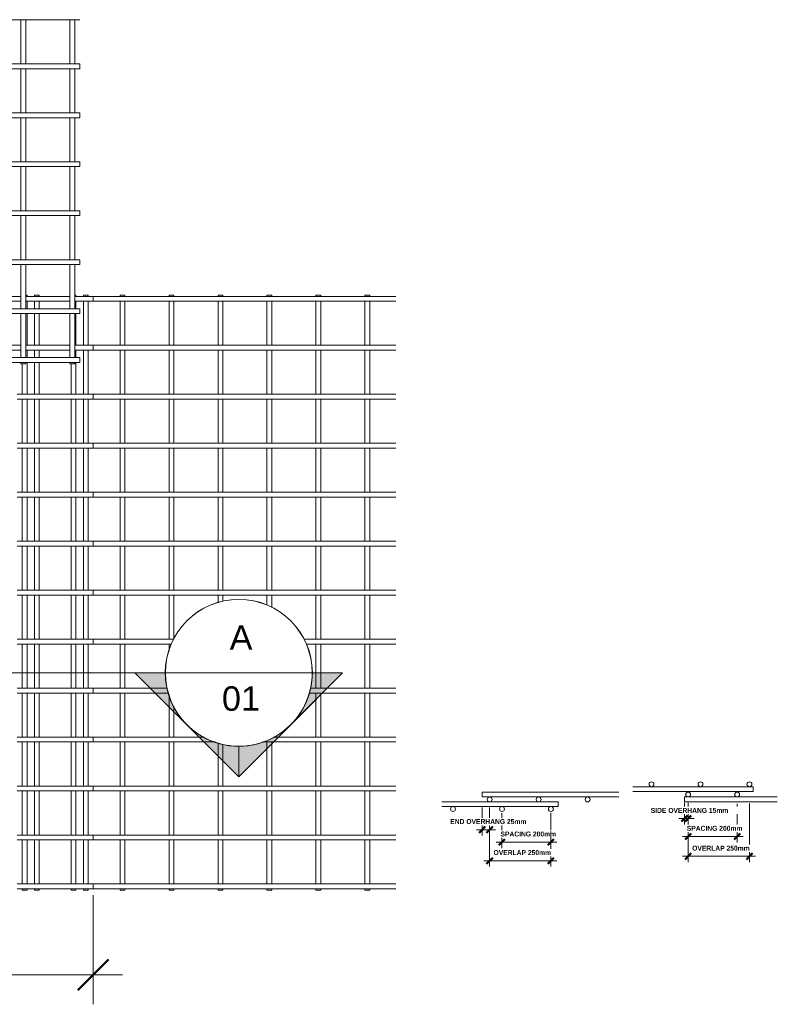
# Model space of a CAD drawing. Header units: millimetres. Extents: x -378 to 8335, y -754 to 3268.
# Tile 4 of 4: x 5241 to 8335, y -754 to 3268. Entities that reach past the tile are written whole.
import ezdxf

# ---------------------------------------------------------------- set-up
doc = ezdxf.new("R2010")
doc.units = ezdxf.units.MM
for name, color, linetype, lineweight in [('A-ANNO-DIMS', 211, 'Continuous', 9), ('A-ANNO-DIMS-10', 211, 'Continuous', 9), ('A-ANNO-DIMS-50', 211, 'Continuous', 9), ('A-DETL-THIN', 151, 'Continuous', 18), ('A-GENM', 13, 'Continuous', 18), ('G-ANNO-SYMB', 111, 'Continuous', 9)]:
    doc.layers.add(name, color=color, linetype=linetype, lineweight=lineweight)
doc.styles.add('Arial', font='arial.ttf', dxfattribs={"height": 100})
doc.styles.add('TechnicBold', font='techb___.ttf', dxfattribs={"height": 100})
doc.styles.add('TechnicBold_1', font='techb___.ttf', dxfattribs={"height": 20})
doc.dimstyles.new('Technic_-_DiagonalSlash', dxfattribs={"dimscale": 304.8, "dimtxt": 134.269535, "dimasz": 0.410105, "dimexe": 0.393701, "dimexo": 0.82021, "dimgap": 0.287073, "dimtad": 1, "dimdec": 0, "dimzin": 0, "dimdsep": 46, "dimtxsty": 'TechnicBold', "dimblk1": 'OBLIQUE', "dimblk2": 'OBLIQUE', "dimsah": 1, "dimcen": 0.09, "dimdle": 0.393701, "dimazin": 0, "dimtfac": 1, "dimtdec": 4, "dimtix": 1, "dimtmove": 0, "dimatfit": 3, "dimfxl": 1, "dimtvp": 1, "dimtfill": 1, "dimtolj": 1, "dimtzin": 0, "dimarcsym": 2})
doc.dimstyles.new('Technic_-_DiagonalSlash_1', dxfattribs={"dimscale": 304.8, "dimtxt": 26.853907, "dimasz": 0.082021, "dimexe": 0.07874, "dimexo": 0.164042, "dimgap": 0.057415, "dimtad": 1, "dimdec": 0, "dimzin": 0, "dimdsep": 46, "dimtxsty": 'TechnicBold_1', "dimblk1": 'OBLIQUE', "dimblk2": 'OBLIQUE', "dimsah": 1, "dimcen": 0.09, "dimdle": 0.07874, "dimazin": 0, "dimtfac": 1, "dimtdec": 4, "dimtix": 1, "dimtmove": 0, "dimatfit": 3, "dimfxl": 1, "dimtvp": 1, "dimtfill": 1, "dimtolj": 1, "dimtzin": 0, "dimarcsym": 2})

# ---------------------------------------------------------------- blocks, each defined once
blk = doc.blocks.new('United Steel Heavy mesh M102 - United Steel Heavy mesh M102-254830-Level 1')
at = {"layer": 'A-GENM'}
for p, q in [((-240.2, 0), (-240.2, -4.7)), ((-220.2, 0), (-240.2, 0)), ((-220.2, -4.7), (-220.2, 0)), ((-40.2, 0), (-40.2, -4.7)), ((-20.2, 0), (-40.2, 0)), ((-20.2, -4.7), (-20.2, 0)), ((-295.4, -4.7), (-475.4, -4.7)), ((-475.4, -24.7), (-295.4, -24.7)), ((-95.4, -4.7), (-275.4, -4.7)), ((-275.4, -24.7), (-95.4, -24.7)), ((-240.2, -24.7), (-240.2, -54.9)), ((-220.2, -54.9), (-220.2, -24.7)), ((0, -4.7), (-75.4, -4.7)), ((-75.4, -24.7), (0, -24.7)), ((-40.2, -24.7), (-40.2, -204.7)), ((-20.2, -204.7), (-20.2, -24.7)), ((0, -24.7), (0, -4.7)), ((-240.2, -74.9), (-240.2, -204.7)), ((-220.2, -204.7), (-220.2, -74.9)), ((-295.4, -204.7), (-475.4, -204.7)), ((-475.4, -224.7), (-295.4, -224.7)), ((-95.4, -204.7), (-275.4, -204.7)), ((-275.4, -224.7), (-95.4, -224.7)), ((-240.2, -224.7), (-240.2, -255)), ((-220.2, -255), (-220.2, -224.7)), ((0, -204.7), (-75.4, -204.7)), ((-75.4, -224.7), (0, -224.7)), ((-40.2, -224.7), (-40.2, -404.8)), ((-20.2, -404.8), (-20.2, -224.7)), ((0, -224.7), (0, -204.7)), ((-240.2, -275), (-240.2, -404.8)), ((-220.2, -404.8), (-220.2, -275)), ((0, -404.8), (-310.2, -404.8)), ((-310.2, -424.8), (0, -424.8)), ((-240.2, -424.8), (-240.2, -604.8)), ((-220.2, -604.8), (-220.2, -424.8)), ((-40.2, -424.8), (-40.2, -604.8)), ((-20.2, -604.8), (-20.2, -424.8)), ((0, -424.8), (0, -404.8)), ((0, -604.8), (-310.2, -604.8)), ((-310.2, -624.8), (0, -624.8)), ((-240.2, -624.8), (-240.2, -804.8)), ((-220.2, -804.8), (-220.2, -624.8)), ((-40.2, -624.8), (-40.2, -804.8)), ((-20.2, -804.8), (-20.2, -624.8)), ((0, -624.8), (0, -604.8)), ((0, -804.8), (-310.2, -804.8)), ((-310.2, -824.8), (0, -824.8)), ((-240.2, -824.8), (-240.2, -1004.8)), ((-220.2, -1004.8), (-220.2, -824.8)), ((-40.2, -824.8), (-40.2, -1004.8)), ((-20.2, -1004.8), (-20.2, -824.8)), ((0, -824.8), (0, -804.8)), ((0, -1004.8), (-310.2, -1004.8)), ((0, -1024.8), (0, -1004.8)), ((-310.2, -1024.8), (0, -1024.8)), ((-240.2, -1024.8), (-240.2, -1204.9)), ((-220.2, -1204.9), (-220.2, -1024.8)), ((-40.2, -1024.8), (-40.2, -1204.9)), ((-20.2, -1204.9), (-20.2, -1024.8)), ((0, -1204.9), (-310.2, -1204.9)), ((0, -1224.9), (0, -1204.9)), ((-310.2, -1224.9), (0, -1224.9)), ((-240.2, -1225.1), (-240.2, -1404.9)), ((-220.2, -1404.9), (-220.2, -1225.1)), ((-40.2, -1225.1), (-40.2, -1404.9)), ((-20.2, -1404.9), (-20.2, -1225.1)), ((0, -1404.9), (-310.2, -1404.9)), ((0, -1424.9), (0, -1404.9)), ((-310.2, -1424.9), (0, -1424.9)), ((-240.2, -1424.9), (-240.2, -1604.9)), ((-220.2, -1604.9), (-220.2, -1424.9)), ((-40.2, -1424.9), (-40.2, -1604.9)), ((-20.2, -1604.9), (-20.2, -1424.9)), ((0, -1604.9), (-310.2, -1604.9)), ((0, -1624.9), (0, -1604.9)), ((-310.2, -1624.9), (0, -1624.9)), ((-240.2, -1624.9), (-240.2, -1804.7)), ((-220.2, -1804.7), (-220.2, -1624.9)), ((-40.2, -1624.9), (-40.2, -1804.7)), ((-20.2, -1804.7), (-20.2, -1624.9)), ((0, -1804.9), (-310.2, -1804.9)), ((0, -1824.9), (0, -1804.9)), ((-310.2, -1824.9), (0, -1824.9)), ((-240.2, -1824.9), (-240.2, -2005)), ((-220.2, -2005), (-220.2, -1824.9)), ((-40.2, -1824.9), (-40.2, -2005)), ((-20.2, -2005), (-20.2, -1824.9)), ((0, -2005), (-310.2, -2005)), ((0, -2025), (0, -2005)), ((-310.2, -2025), (0, -2025)), ((-240.2, -2025), (-240.2, -2205)), ((-220.2, -2205), (-220.2, -2025)), ((-40.2, -2025), (-40.2, -2205)), ((-20.2, -2205), (-20.2, -2025)), ((0, -2205), (-310.2, -2205)), ((0, -2225), (0, -2205)), ((-310.2, -2225), (0, -2225)), ((-240.2, -2225), (-240.2, -2405)), ((-220.2, -2405), (-220.2, -2225)), ((-40.2, -2225), (-40.2, -2405)), ((-20.2, -2405), (-20.2, -2225)), ((0, -2405), (-310.2, -2405)), ((0, -2425), (0, -2405)), ((-310.2, -2425), (0, -2425)), ((-240.2, -2425), (-240.2, -2430)), ((-240.2, -2430), (-220.2, -2430)), ((-220.2, -2430), (-220.2, -2425)), ((-40.2, -2425), (-40.2, -2430)), ((-40.2, -2430), (-20.2, -2430)), ((-20.2, -2430), (-20.2, -2425))]:
    blk.add_line(p, q, dxfattribs=at)
blk = doc.blocks.new('United Steel Heavy mesh M102 - United Steel Heavy mesh M102-V1-Level 1')
at = {"layer": 'A-GENM'}
for p, q in [((-5260, -1024.8), (0, -1024.8)), ((-240.2, -1024.8), (-240.2, -1204.9)), ((-220.2, -1204.9), (-220.2, -1024.8)), ((-40.2, -1024.8), (-40.2, -1204.9)), ((-20.2, -1204.9), (-20.2, -1024.8)), ((0, -1024.8), (0, -1024.6)), ((0, -1204.9), (-1763.3, -1204.9)), ((0, -1224.9), (0, -1204.9)), ((-1711.4, -1224.9), (0, -1224.9)), ((-240.2, -1224.9), (-240.2, -1404.9)), ((-220.2, -1404.9), (-220.2, -1224.9)), ((-40.2, -1224.9), (-40.2, -1404.9)), ((-20.2, -1404.9), (-20.2, -1224.9)), ((0, -1404.9), (-1559.1, -1404.9)), ((0, -1424.9), (0, -1404.9)), ((-1553, -1424.9), (0, -1424.9)), ((-240.2, -1424.9), (-240.2, -1604.9)), ((-220.2, -1604.9), (-220.2, -1424.9)), ((-40.2, -1424.9), (-40.2, -1604.9)), ((-20.2, -1604.9), (-20.2, -1424.9)), ((0, -1604.9), (-1566.8, -1604.9)), ((0, -1624.9), (0, -1604.9)), ((-1577, -1624.9), (0, -1624.9)), ((-240.2, -1624.9), (-240.2, -1804.9)), ((-220.2, -1804.9), (-220.2, -1624.9)), ((-40.2, -1624.9), (-40.2, -1804.9)), ((-20.2, -1804.9), (-20.2, -1624.9)), ((0, -1804.9), (-5260, -1804.9)), ((0, -1824.9), (0, -1804.9)), ((-5260, -1824.9), (0, -1824.9)), ((-240.2, -1824.9), (-240.2, -2005)), ((-220.2, -2005), (-220.2, -1824.9)), ((-40.2, -1824.9), (-40.2, -2005)), ((-20.2, -2005), (-20.2, -1824.9)), ((0, -2005), (-5260, -2005)), ((0, -2025), (0, -2005)), ((-5260, -2025), (0, -2025)), ((-240.2, -2025), (-240.2, -2205)), ((-220.2, -2205), (-220.2, -2025)), ((-40.2, -2025), (-40.2, -2205)), ((-20.2, -2205), (-20.2, -2025)), ((0, -2205), (-5260, -2205)), ((0, -2225), (0, -2205)), ((-5260, -2225), (0, -2225)), ((-240.2, -2225), (-240.2, -2405)), ((-220.2, -2405), (-220.2, -2225)), ((-40.2, -2225), (-40.2, -2405)), ((-20.2, -2405), (-20.2, -2225)), ((0, -2405), (-5260, -2405)), ((0, -2425), (0, -2405)), ((-5260, -2425), (0, -2425)), ((-240.2, -2425), (-240.2, -2430)), ((-240.2, -2430), (-220.2, -2430)), ((-220.2, -2430), (-220.2, -2425.3)), ((-40.2, -2425.3), (-40.2, -2430)), ((-40.2, -2430), (-20.2, -2430)), ((-20.2, -2430), (-20.2, -2425.3))]:
    blk.add_line(p, q, dxfattribs=at)
blk = doc.blocks.new('United Steel Heavy mesh M102 - United Steel Heavy mesh M102-V2-Level 1')
at = {"layer": 'A-GENM'}
for p, q in [((-5220.2, 0), (-5225.1, 0)), ((-5220.2, -4.7), (-5220.2, 0)), ((-5020.2, 0), (-5025.1, 0)), ((-5020.2, -4.7), (-5020.2, 0)), ((-4840.2, 0), (-4840.2, -4.7)), ((-4820.2, 0), (-4840.2, 0)), ((-4820.2, -4.7), (-4820.2, 0)), ((-4640.2, 0), (-4640.2, -4.7)), ((-4620.2, 0), (-4640.2, 0)), ((-4620.2, -4.7), (-4620.2, 0)), ((-4440.2, 0), (-4440.2, -4.7)), ((-4420.2, 0), (-4440.2, 0)), ((-4420.2, -4.7), (-4420.2, 0)), ((-4240.2, 0), (-4240.2, -4.8)), ((-4220.2, 0), (-4240.2, 0)), ((-4220.2, -4.8), (-4220.2, 0)), ((-4040.2, 0), (-4040.2, -4.8)), ((-4020.2, 0), (-4040.2, 0)), ((-4020.2, -4.8), (-4020.2, 0)), ((-3840.2, 0), (-3840.2, -4.8)), ((-3820.2, 0), (-3840.2, 0)), ((-3820.2, -4.8), (-3820.2, 0)), ((-5220.2, -54.9), (-5220.2, -24.7)), ((-5020.2, -54.9), (-5020.2, -24.7)), ((-3714.2, -4.7), (-4949.8, -4.7)), ((-4949.8, -24.7), (-3714.2, -24.7)), ((-4840.2, -24.7), (-4840.2, -204.8)), ((-4820.2, -204.8), (-4820.2, -24.7)), ((-4640.2, -24.7), (-4640.2, -204.8)), ((-4620.2, -204.8), (-4620.2, -24.7)), ((-4440.2, -24.6), (-4440.2, -204.8)), ((-4420.2, -204.8), (-4420.2, -24.6)), ((-4240.2, -24.6), (-4240.2, -204.8)), ((-4220.2, -204.8), (-4220.2, -24.6)), ((-4040.2, -24.6), (-4040.2, -204.8)), ((-4020.2, -204.8), (-4020.2, -24.6)), ((-3840.2, -24.6), (-3840.2, -204.8)), ((-3820.2, -204.8), (-3820.2, -24.6)), ((-5220.2, -204.7), (-5220.2, -74.9)), ((-5020.2, -204.7), (-5020.2, -74.9)), ((-5220.2, -255), (-5220.2, -224.7)), ((-5020.2, -255), (-5020.2, -224.7)), ((-3714.2, -204.7), (-4949.8, -204.7)), ((-4949.8, -224.7), (-3714.2, -224.7)), ((-4840.2, -224.7), (-4840.2, -404.8)), ((-4820.2, -404.8), (-4820.2, -224.7)), ((-4640.2, -224.7), (-4640.2, -404.8)), ((-4620.2, -404.8), (-4620.2, -224.7)), ((-4440.2, -224.7), (-4440.2, -404.8)), ((-4420.2, -404.8), (-4420.2, -224.7)), ((-4240.2, -224.7), (-4240.2, -404.8)), ((-4220.2, -404.8), (-4220.2, -224.7)), ((-4040.2, -224.6), (-4040.2, -404.8)), ((-4020.2, -404.8), (-4020.2, -224.6)), ((-3840.2, -224.6), (-3840.2, -404.8)), ((-3820.2, -404.8), (-3820.2, -224.6)), ((-5240.2, -279.9), (-5240.2, -404.8)), ((-5220.2, -404.8), (-5220.2, -275.2)), ((-5040.2, -279.9), (-5040.2, -404.8)), ((-5020.2, -404.8), (-5020.2, -275.2)), ((-5240.2, -424.8), (-5240.2, -604.8)), ((-5220.2, -604.8), (-5220.2, -424.8)), ((-5040.2, -424.8), (-5040.2, -604.8)), ((-5020.2, -604.8), (-5020.2, -424.8)), ((-3714.2, -404.8), (-4949.8, -404.8)), ((-4949.8, -424.8), (-3714.2, -424.8)), ((-4840.2, -424.7), (-4840.2, -604.8)), ((-4820.2, -604.8), (-4820.2, -424.7)), ((-4640.2, -424.7), (-4640.2, -604.8)), ((-4620.2, -604.8), (-4620.2, -424.7)), ((-4440.2, -424.7), (-4440.2, -604.8)), ((-4420.2, -604.8), (-4420.2, -424.7)), ((-4240.2, -424.7), (-4240.2, -604.8)), ((-4220.2, -604.8), (-4220.2, -424.7)), ((-4040.2, -424.7), (-4040.2, -604.9)), ((-4020.2, -604.9), (-4020.2, -424.7)), ((-3840.2, -424.7), (-3840.2, -604.9)), ((-3820.2, -604.9), (-3820.2, -424.7)), ((-5240.2, -624.8), (-5240.2, -804.8)), ((-5220.2, -804.8), (-5220.2, -624.8)), ((-5040.2, -624.8), (-5040.2, -804.8)), ((-5020.2, -804.8), (-5020.2, -624.8)), ((-3714.2, -604.8), (-4949.8, -604.8)), ((-4949.8, -624.8), (-3714.2, -624.8)), ((-4840.2, -624.8), (-4840.2, -804.8)), ((-4820.2, -804.8), (-4820.2, -624.7)), ((-4640.2, -624.7), (-4640.2, -804.8)), ((-4620.2, -804.8), (-4620.2, -624.7)), ((-4440.2, -624.7), (-4440.2, -804.9)), ((-4420.2, -804.9), (-4420.2, -624.7)), ((-4240.2, -624.7), (-4240.2, -804.9)), ((-4220.2, -804.9), (-4220.2, -624.7)), ((-4040.2, -624.7), (-4040.2, -804.9)), ((-4020.2, -804.9), (-4020.2, -624.7)), ((-3840.2, -624.7), (-3840.2, -804.9)), ((-3820.2, -804.9), (-3820.2, -624.7)), ((-5240.2, -824.8), (-5240.2, -1004.8)), ((-5220.2, -1004.8), (-5220.2, -824.8)), ((-5040.2, -824.8), (-5040.2, -1004.8)), ((-5020.2, -1004.8), (-5020.2, -824.8)), ((-3714.2, -804.8), (-4949.8, -804.8)), ((-4949.8, -824.8), (-3714.2, -824.8)), ((-4840.2, -824.8), (-4840.2, -1004.9)), ((-4820.2, -1004.9), (-4820.2, -824.8)), ((-4640.2, -824.8), (-4640.2, -1004.9)), ((-4620.2, -1004.9), (-4620.2, -824.8)), ((-4440.2, -824.8), (-4440.2, -1004.9)), ((-4420.2, -1004.9), (-4420.2, -824.8)), ((-4240.2, -824.7), (-4240.2, -1004.9)), ((-4220.2, -1004.9), (-4220.2, -824.7)), ((-4040.2, -824.7), (-4040.2, -1004.9)), ((-4020.2, -1004.9), (-4020.2, -824.7)), ((-3840.2, -824.7), (-3840.2, -1004.9)), ((-3820.2, -1004.9), (-3820.2, -824.7)), ((-3714.2, -1004.8), (-4949.8, -1004.8)), ((-5240.2, -1024.8), (-5240.2, -1204.9)), ((-5220.2, -1204.9), (-5220.2, -1024.8)), ((-5040.2, -1024.8), (-5040.2, -1204.9)), ((-5020.2, -1204.9), (-5020.2, -1024.8)), ((-4949.8, -1024.8), (-3714.2, -1024.8)), ((-4840.2, -1024.8), (-4840.2, -1204.9)), ((-4820.2, -1204.9), (-4820.2, -1024.8)), ((-4640.2, -1024.8), (-4640.2, -1204.9)), ((-4620.2, -1204.9), (-4620.2, -1024.8)), ((-4440.2, -1024.8), (-4440.2, -1204.9)), ((-4420.2, -1204.9), (-4420.2, -1024.8)), ((-4240.2, -1024.8), (-4240.2, -1204.9)), ((-4220.2, -1204.9), (-4220.2, -1024.8)), ((-4040.2, -1024.8), (-4040.2, -1204.9)), ((-4020.2, -1204.9), (-4020.2, -1024.8)), ((-3840.2, -1024.7), (-3840.2, -1205)), ((-3820.2, -1205), (-3820.2, -1024.7)), ((-3714.2, -1204.9), (-4949.8, -1204.9)), ((-5240.2, -1225.1), (-5240.2, -1404.9)), ((-5220.2, -1404.9), (-5220.2, -1225.1)), ((-5040.2, -1225.1), (-5040.2, -1404.9)), ((-5020.2, -1404.9), (-5020.2, -1225.1)), ((-4949.8, -1224.9), (-3714.2, -1224.9)), ((-4840.2, -1224.8), (-4840.2, -1404.9)), ((-4820.2, -1404.9), (-4820.2, -1224.8)), ((-4640.2, -1224.8), (-4640.2, -1404.9)), ((-4620.2, -1404.9), (-4620.2, -1224.8)), ((-4440.2, -1225.1), (-4440.2, -1256.2)), ((-4420.2, -1250.1), (-4420.2, -1225.1)), ((-4240.2, -1224.8), (-4240.2, -1265.2)), ((-4220.2, -1275.8), (-4220.2, -1224.8)), ((-4040.2, -1224.8), (-4040.2, -1405)), ((-4020.2, -1405), (-4020.2, -1224.8)), ((-3840.2, -1224.8), (-3840.2, -1405)), ((-3820.2, -1405), (-3820.2, -1224.8)), ((-4620, -1404.9), (-4949.8, -1404.9)), ((-3714.2, -1404.9), (-4089.8, -1404.9)), ((-5240.2, -1424.9), (-5240.2, -1604.9)), ((-5220.2, -1604.9), (-5220.2, -1424.9)), ((-5040.2, -1424.9), (-5040.2, -1604.9)), ((-5020.2, -1604.9), (-5020.2, -1424.9)), ((-4949.8, -1424.9), (-4630.7, -1424.9)), ((-4840.2, -1424.9), (-4840.2, -1604.9)), ((-4820.2, -1604.9), (-4820.2, -1424.9)), ((-4640.2, -1424.8), (-4640.2, -1454.2)), ((-4079.2, -1424.9), (-3714.2, -1424.9)), ((-4040.2, -1424.8), (-4040.2, -1605)), ((-4020.2, -1605), (-4020.2, -1424.8)), ((-3840.2, -1424.8), (-3840.2, -1605)), ((-3820.2, -1605), (-3820.2, -1424.8)), ((-4647.9, -1604.9), (-4949.8, -1604.9)), ((-3714.2, -1604.9), (-4061.9, -1604.9)), ((-5240.2, -1624.9), (-5240.2, -1804.7)), ((-5220.2, -1804.7), (-5220.2, -1624.9)), ((-5040.2, -1624.9), (-5040.2, -1804.7)), ((-5020.2, -1804.7), (-5020.2, -1624.9)), ((-4949.8, -1624.9), (-4641.9, -1624.9)), ((-4840.2, -1624.9), (-4840.2, -1805)), ((-4820.2, -1805), (-4820.2, -1624.9)), ((-4640.2, -1630.4), (-4640.2, -1805)), ((-4068, -1624.9), (-3714.2, -1624.9)), ((-4040.2, -1624.8), (-4040.2, -1805)), ((-4020.2, -1805), (-4020.2, -1624.8)), ((-3840.2, -1624.8), (-3840.2, -1805)), ((-3820.2, -1805), (-3820.2, -1624.8)), ((-4620.2, -1805), (-4620.2, -1679.4)), ((-4496.9, -1804.9), (-4949.8, -1804.9)), ((-3714.2, -1804.9), (-4213, -1804.9)), ((-5240.2, -1825), (-5240.2, -2005)), ((-5220.2, -2005), (-5220.2, -1825)), ((-5040.2, -1825), (-5040.2, -2005)), ((-5020.2, -2005), (-5020.2, -1825)), ((-4949.8, -1824.9), (-4451.6, -1824.9)), ((-4840.2, -1824.9), (-4840.2, -2005)), ((-4820.2, -2005), (-4820.2, -1824.9)), ((-4640.2, -1824.9), (-4640.2, -2005)), ((-4620.2, -2005), (-4620.2, -1824.9)), ((-4440.2, -1828.4), (-4440.2, -2005)), ((-4420.2, -2005), (-4420.2, -1834.5)), ((-4258.2, -1824.9), (-3714.2, -1824.9)), ((-4240.2, -1824.9), (-4240.2, -2005)), ((-4220.2, -2005), (-4220.2, -1824.9)), ((-4040.2, -1824.9), (-4040.2, -2005.1)), ((-4020.2, -2005.1), (-4020.2, -1824.9)), ((-3840.2, -1824.9), (-3840.2, -2005.1)), ((-3820.2, -2005.1), (-3820.2, -1824.9)), ((-3714.2, -2005), (-4949.8, -2005)), ((-5240.2, -2025), (-5240.2, -2205)), ((-5220.2, -2205), (-5220.2, -2025)), ((-5040.2, -2025), (-5040.2, -2205)), ((-5020.2, -2205), (-5020.2, -2025)), ((-4949.8, -2025), (-3714.2, -2025)), ((-4840.2, -2024.9), (-4840.2, -2205)), ((-4820.2, -2205), (-4820.2, -2024.9)), ((-4640.2, -2024.9), (-4640.2, -2205)), ((-4620.2, -2205), (-4620.2, -2024.9)), ((-4440.2, -2024.9), (-4440.2, -2205.1)), ((-4420.2, -2205.1), (-4420.2, -2024.9)), ((-4240.2, -2024.9), (-4240.2, -2205.1)), ((-4220.2, -2205.1), (-4220.2, -2024.9)), ((-4040.2, -2024.9), (-4040.2, -2205.1)), ((-4020.2, -2205.1), (-4020.2, -2024.9)), ((-3840.2, -2024.9), (-3840.2, -2205.1)), ((-3820.2, -2205.1), (-3820.2, -2024.9)), ((-3714.2, -2205), (-4949.8, -2205)), ((-5240.2, -2225), (-5240.2, -2405)), ((-5220.2, -2405), (-5220.2, -2225)), ((-5040.2, -2225), (-5040.2, -2405)), ((-5020.2, -2405), (-5020.2, -2225)), ((-4949.8, -2225), (-3714.2, -2225)), ((-4840.2, -2225), (-4840.2, -2405.1)), ((-4820.2, -2405.1), (-4820.2, -2225)), ((-4640.2, -2225), (-4640.2, -2405.1)), ((-4620.2, -2405.1), (-4620.2, -2225)), ((-4440.2, -2224.9), (-4440.2, -2405.1)), ((-4420.2, -2405.1), (-4420.2, -2224.9)), ((-4240.2, -2224.9), (-4240.2, -2405.1)), ((-4220.2, -2405.1), (-4220.2, -2224.9)), ((-4040.2, -2224.9), (-4040.2, -2405.1)), ((-4020.2, -2405.1), (-4020.2, -2224.9)), ((-3840.2, -2224.9), (-3840.2, -2405.1)), ((-3820.2, -2405.1), (-3820.2, -2224.9)), ((-3714.2, -2405), (-4949.8, -2405)), ((-5240.2, -2425), (-5240.2, -2430)), ((-5240.2, -2430), (-5220.2, -2430)), ((-5220.2, -2430), (-5220.2, -2425)), ((-5040.2, -2425), (-5040.2, -2430)), ((-5040.2, -2430), (-5020.2, -2430)), ((-5020.2, -2430), (-5020.2, -2425)), ((-4949.8, -2425), (-3714.2, -2425)), ((-4840.2, -2425), (-4840.2, -2430)), ((-4840.2, -2430), (-4820.2, -2430)), ((-4820.2, -2430), (-4820.2, -2425)), ((-4640.2, -2425), (-4640.2, -2430)), ((-4640.2, -2430), (-4620.2, -2430)), ((-4620.2, -2430), (-4620.2, -2425)), ((-4440.2, -2425), (-4440.2, -2430)), ((-4440.2, -2430), (-4420.2, -2430)), ((-4420.2, -2430), (-4420.2, -2425)), ((-4240.2, -2425), (-4240.2, -2430)), ((-4240.2, -2430), (-4220.2, -2430)), ((-4220.2, -2430), (-4220.2, -2425)), ((-4040.2, -2424.9), (-4040.2, -2430)), ((-4040.2, -2430), (-4020.2, -2430)), ((-4020.2, -2430), (-4020.2, -2424.9)), ((-3840.2, -2424.9), (-3840.2, -2430)), ((-3840.2, -2430), (-3820.2, -2430)), ((-3820.2, -2430), (-3820.2, -2424.9))]:
    blk.add_line(p, q, dxfattribs=at)
blk = doc.blocks.new('United Steel Heavy mesh M102 - United Steel Heavy mesh M102-254830-Section A')
at = {"layer": 'A-GENM'}
for p, q in [((-4984.2, 113.1), (-5541.4, 113.1)), ((-5541.4, 113.1), (-5541.4, 103.1)), ((-5541.4, 103.1), (-5541.4, 93.1)), ((-5541.4, 93.1), (-4984.2, 93.1))]:
    blk.add_line(p, q, dxfattribs=at)
for centre, start, end in [((-5511.2, 83.1), 360, 180), ((-5511.2, 83.1), 180, 360), ((-5311.2, 83.1), 360, 180), ((-5311.2, 83.1), 180, 360), ((-5111.2, 83.1), 360, 180), ((-5111.2, 83.1), 180, 360)]:
    blk.add_arc(centre, 10, start, end, dxfattribs=at)
blk = doc.blocks.new('United Steel Heavy mesh M102 - United Steel Heavy mesh M102-V3-Section A')
at = {"layer": 'A-GENM'}
for p, q in [((-5514.2, 73.7), (-5707, 73.7)), ((-5707, 53.7), (-5231.2, 53.7)), ((-5314.2, 73.7), (-5508.2, 73.7)), ((-5231.2, 73.7), (-5308.2, 73.7)), ((-5231.2, 63.7), (-5231.2, 73.7)), ((-5231.2, 53.7), (-5231.2, 63.7))]:
    blk.add_line(p, q, dxfattribs=at)
for centre, start, end in [((-5661, 43.7), 360, 180), ((-5661, 43.7), 180, 360), ((-5461, 43.7), 360, 180), ((-5461, 43.7), 180, 360), ((-5261, 43.7), 360, 180), ((-5261, 43.7), 180, 360)]:
    blk.add_arc(centre, 10, start, end, dxfattribs=at)
blk = doc.blocks.new('United Steel Heavy mesh M102 - United Steel Heavy mesh M102-254830-Section B')
at = {"layer": 'A-GENM'}
for p, q in [((-1763.8, 93.1), (-2142.6, 93.1)), ((-2142.6, 93.1), (-2142.6, 83.1)), ((-2142.6, 83.1), (-2142.6, 73.1)), ((-2142.6, 73.1), (-1763.8, 73.1))]:
    blk.add_line(p, q, dxfattribs=at)
for centre, start, end in [((-2127.9, 103.1), 360, 180), ((-2127.9, 103.1), 180, 360), ((-1927.8, 103.1), 360, 180), ((-1927.8, 103.1), 180, 360)]:
    blk.add_arc(centre, 10, start, end, dxfattribs=at)
blk = doc.blocks.new('United Steel Heavy mesh M102 - United Steel Heavy mesh M102-V4-Section B')
at = {"layer": 'A-GENM'}
for p, q in [((-1862.6, 135), (-2353.1, 135)), ((-1862.6, 125), (-1862.6, 135)), ((-1862.6, 115), (-1862.6, 125)), ((-2353.1, 115), (-1862.6, 115))]:
    blk.add_line(p, q, dxfattribs=at)
for centre, start, end in [((-2277.7, 145), 360, 180), ((-2277.7, 145), 180, 360), ((-2077.6, 145), 360, 180), ((-2077.6, 145), 180, 360), ((-1877.6, 145), 360, 180), ((-1877.6, 145), 180, 360)]:
    blk.add_arc(centre, 10, start, end, dxfattribs=at)
blk = doc.blocks.new('Section - M_Section Head - Filled-1049-Level 1')
at = {"layer": 'G-ANNO-SYMB'}
h = blk.add_hatch(color=256, dxfattribs=at)
edge = h.paths.add_edge_path()
edge.add_line((-6, 8.485), (-6, 6))
edge.add_arc((-6, 0), 6, 90, 135)
edge.add_line((-10.243, 4.243), (-6, 8.485))
h = blk.add_hatch(color=256, dxfattribs=at)
edge = h.paths.add_edge_path()
edge.add_line((-6, 8.485), (-1.757, 4.243))
edge.add_arc((-6, 0), 6, 45, 90)
edge.add_line((-6, 6), (-6, 8.485))
h = blk.add_hatch(color=256, dxfattribs=at)
edge = h.paths.add_edge_path()
edge.add_line((-14.485, 0), (-10.243, 4.243))
edge.add_arc((-6, 0), 6, 135, 180)
edge.add_line((-12, 0), (-14.485, 0))
h = blk.add_hatch(color=256, dxfattribs=at)
edge = h.paths.add_edge_path()
edge.add_line((2.485, 0), (0, 0))
edge.add_arc((-6, 0), 6, 360, 405)
edge.add_line((-1.757, 4.243), (2.485, 0))
for p, q in [((-6, 8.485), (-14.485, 0)), ((-6, 8.485), (-10.243, 4.243)), ((-6, 8.485), (2.485, 0)), ((-6, 6), (-6, 8.485)), ((-6, 8.485), (-6, 6)), ((-1.757, 4.243), (-6, 8.485)), ((-10.243, 4.243), (-14.485, 0)), ((2.485, 0), (-1.757, 4.243)), ((-14.485, 0), (-12, 0)), ((0, 0), (2.485, 0)), ((-12, 0), (-14.485, 0)), ((0, 0), (2.485, 0))]:
    blk.add_line(p, q, dxfattribs=at)
for start, end in [(360, 180), (90, 135), (45, 90), (135, 180), (360, 45), (180, 360)]:
    blk.add_arc((-6, 0), 6, start, end, dxfattribs=at)
blk = doc.blocks.new('DIMBLOCK2-Level 1')
at = {"layer": 'A-ANNO-DIMS-50'}
for p, q in [((281.4, -633.8), (281.4, -307.6)), ((5541.4, -633.8), (5541.4, -307.6)), ((161.4, -633.8), (5661.4, -633.8)), ((281.4, -633.8), (281.4, -753.8)), ((5541.4, -633.8), (5541.4, -753.8))]:
    blk.add_line(p, q, dxfattribs=at)
at = {"layer": 'A-ANNO-DIMS-50', "lineweight": 50}
for p, q in [((281.4, -633.8), (343.9, -571.3)), ((5541.4, -633.8), (5603.9, -571.3)), ((281.4, -633.8), (218.9, -696.3)), ((5541.4, -633.8), (5478.9, -696.3))]:
    blk.add_line(p, q, dxfattribs=at)
at = {"layer": 'A-ANNO-DIMS-50', "color": 0, "insert": (2745.2, -417.6), "char_height": 100, "width": 398.972, "attachment_point": 1, "line_spacing_factor": 0.959068, "style": 'TechnicBold', "bg_fill": 3, "box_fill_scale": 1.25, "bg_fill_color": 9, "bg_fill_true_color": 13158600, "bg_fill_transparency": 0}
blk.add_mtext('5260', dxfattribs=at)
blk = doc.blocks.new('_Oblique')
at = {"color": 0, "linetype": 'ByBlock', "lineweight": -2}
blk.add_line((-0.5, -0.5), (0.5, 0.5), dxfattribs=at)
blk = doc.blocks.new('DIMBLOCK3-Section A')
at = {"layer": 'A-ANNO-DIMS-10'}
for p, q in [((7210.4, -91.4), (7210.4, 27.5)), ((7410.1, -91.4), (7410.1, 28.4)), ((7434.1, -91.4), (7186.4, -91.4)), ((7210.4, -91.4), (7210.4, -115.4)), ((7410.1, -91.4), (7410.1, -115.4))]:
    blk.add_line(p, q, dxfattribs=at)
at = {"layer": 'A-ANNO-DIMS-10', "lineweight": 50}
for p, q in [((7210.4, -91.4), (7222.9, -78.9)), ((7410.1, -91.4), (7422.6, -78.9)), ((7210.4, -91.4), (7197.9, -103.9)), ((7410.1, -91.4), (7397.6, -103.9))]:
    blk.add_line(p, q, dxfattribs=at)
at = {"layer": 'A-ANNO-DIMS-10', "color": 0, "insert": (7204.4, -48.2), "char_height": 20, "width": 253.961, "attachment_point": 1, "line_spacing_factor": 0.959068, "style": 'TechnicBold_1', "bg_fill": 3, "box_fill_scale": 1.25, "bg_fill_color": 9, "bg_fill_true_color": 13158600, "bg_fill_transparency": 0}
blk.add_mtext('SPACING 200mm', dxfattribs=at)
blk = doc.blocks.new('DIMBLOCK4-Section A')
at = {"layer": 'A-ANNO-DIMS-10'}
for p, q in [((7129.9, -40.7), (7129.9, 50)), ((7160.1, -40.7), (7160.1, 49.9)), ((7105.9, -40.7), (7184.1, -40.7)), ((7129.9, -40.7), (7129.9, -64.7)), ((7160.1, -40.7), (7160.1, -64.7))]:
    blk.add_line(p, q, dxfattribs=at)
at = {"layer": 'A-ANNO-DIMS-10', "lineweight": 50}
for p, q in [((7129.9, -40.7), (7142.4, -28.2)), ((7160.1, -40.7), (7172.6, -28.2)), ((7129.9, -40.7), (7117.4, -53.2)), ((7160.1, -40.7), (7147.6, -53.2))]:
    blk.add_line(p, q, dxfattribs=at)
at = {"layer": 'A-ANNO-DIMS-10', "color": 0, "insert": (6999.4, 2.6), "char_height": 20, "width": 349.484, "attachment_point": 1, "line_spacing_factor": 0.959068, "style": 'TechnicBold_1', "bg_fill": 3, "box_fill_scale": 1.25, "bg_fill_color": 9, "bg_fill_true_color": 13158600, "bg_fill_transparency": 0}
blk.add_mtext('END OVERHANG 25mm', dxfattribs=at)
blk = doc.blocks.new('DIMBLOCK5-Section A')
at = {"layer": 'A-ANNO-DIMS-10'}
for p, q in [((7160.1, -167.4), (7160.1, -31.2)), ((7410.1, -167.4), (7410.1, -47.5)), ((7136.1, -167.4), (7434.1, -167.4)), ((7160.1, -167.4), (7160.1, -191.4)), ((7410.1, -167.4), (7410.1, -191.4))]:
    blk.add_line(p, q, dxfattribs=at)
at = {"layer": 'A-ANNO-DIMS-10', "lineweight": 50}
for p, q in [((7160.1, -167.4), (7172.6, -154.9)), ((7410.1, -167.4), (7422.6, -154.9)), ((7160.1, -167.4), (7147.6, -179.9)), ((7410.1, -167.4), (7397.6, -179.9))]:
    blk.add_line(p, q, dxfattribs=at)
at = {"layer": 'A-ANNO-DIMS-10', "color": 0, "insert": (7176.2, -124.2), "char_height": 20, "width": 261.25, "attachment_point": 1, "line_spacing_factor": 0.959068, "style": 'TechnicBold_1', "bg_fill": 3, "box_fill_scale": 1.25, "bg_fill_color": 9, "bg_fill_true_color": 13158600, "bg_fill_transparency": 0}
blk.add_mtext('OVERLAP 250mm', dxfattribs=at)
blk = doc.blocks.new('DIMBLOCK6-Section B')
at = {"layer": 'A-ANNO-DIMS-10'}
for p, q in [((7971.2, -68.3), (7971.2, 68.7)), ((8171.2, -68.3), (8171.2, 64.5)), ((7947.2, -68.3), (8195.2, -68.3)), ((7971.2, -68.3), (7971.2, -92.3)), ((8171.2, -68.3), (8171.2, -92.3))]:
    blk.add_line(p, q, dxfattribs=at)
at = {"layer": 'A-ANNO-DIMS-10', "lineweight": 50}
for p, q in [((7971.2, -68.3), (7958.7, -80.8)), ((7971.2, -68.3), (7983.7, -55.8)), ((8171.2, -68.3), (8158.7, -80.8)), ((8171.2, -68.3), (8183.7, -55.8))]:
    blk.add_line(p, q, dxfattribs=at)
at = {"layer": 'A-ANNO-DIMS-10', "color": 0, "insert": (7965.3, -25), "char_height": 20, "width": 253.961, "attachment_point": 1, "line_spacing_factor": 0.959068, "style": 'TechnicBold_1', "bg_fill": 3, "box_fill_scale": 1.25, "bg_fill_color": 9, "bg_fill_true_color": 13158600, "bg_fill_transparency": 0}
blk.add_mtext('SPACING 200mm', dxfattribs=at)
blk = doc.blocks.new('DIMBLOCK7-Section B')
at = {"layer": 'A-ANNO-DIMS-10'}
for p, q in [((7956.2, 4.8), (7956.2, 69.1)), ((7932.2, 4.8), (7995.2, 4.8)), ((7956.2, 4.8), (7956.2, -19.2)), ((7971.2, 4.8), (7971.2, 17.5)), ((7971.2, 4.8), (7971.2, -19.2))]:
    blk.add_line(p, q, dxfattribs=at)
at = {"layer": 'A-ANNO-DIMS-10', "lineweight": 50}
for p, q in [((7956.2, 4.8), (7943.7, -7.7)), ((7956.2, 4.8), (7968.7, 17.3)), ((7971.2, 4.8), (7958.7, -7.7)), ((7971.2, 4.8), (7983.7, 17.3))]:
    blk.add_line(p, q, dxfattribs=at)
at = {"layer": 'A-ANNO-DIMS-10', "color": 0, "insert": (7818, 48.1), "char_height": 20, "width": 349.484, "attachment_point": 1, "line_spacing_factor": 0.959068, "style": 'TechnicBold_1', "bg_fill": 3, "box_fill_scale": 1.25, "bg_fill_color": 9, "bg_fill_true_color": 13158600, "bg_fill_transparency": 0}
blk.add_mtext('SIDE OVERHANG 15mm', dxfattribs=at)
blk = doc.blocks.new('DIMBLOCK8-Section B')
at = {"layer": 'A-ANNO-DIMS-10'}
for p, q in [((8221.2, -149.3), (8221.2, 65.9)), ((7971.2, -149.3), (7971.2, -79.1)), ((7947.2, -149.3), (8245.2, -149.3)), ((7971.2, -149.3), (7971.2, -173.3)), ((8221.2, -149.3), (8221.2, -173.3))]:
    blk.add_line(p, q, dxfattribs=at)
at = {"layer": 'A-ANNO-DIMS-10', "lineweight": 50}
for p, q in [((7971.2, -149.3), (7958.7, -161.8)), ((7971.2, -149.3), (7983.7, -136.8)), ((8221.2, -149.3), (8208.7, -161.8)), ((8221.2, -149.3), (8233.7, -136.8))]:
    blk.add_line(p, q, dxfattribs=at)
at = {"layer": 'A-ANNO-DIMS-10', "color": 0, "insert": (7987.3, -106.1), "char_height": 20, "width": 261.25, "attachment_point": 1, "line_spacing_factor": 0.959068, "style": 'TechnicBold_1', "bg_fill": 3, "box_fill_scale": 1.25, "bg_fill_color": 9, "bg_fill_true_color": 13158600, "bg_fill_transparency": 0}
blk.add_mtext('OVERLAP 250mm', dxfattribs=at)

msp = doc.modelspace()

# ---------------------------------------------------------------- linework, layer by layer
at = {"layer": 'A-DETL-THIN'}
for start, end in [(0, 180), (180, 360)]:
    msp.add_arc((6136.3, 600.3), 300, start, end, dxfattribs=at)
at = {"layer": 'G-ANNO-SYMB'}
for p, q in [((5167.3, 600.1), (5835.6, 600.1)), ((5835.6, 600.1), (6435.6, 600.1))]:
    msp.add_line(p, q, dxfattribs=at)

# ---------------------------------------------------------------- block references
at = {"layer": 'A-GENM'}
for name, p in [('United Steel Heavy mesh M102 - United Steel Heavy mesh M102-V1-Level 1', (5486.3, 4292.6)), ('United Steel Heavy mesh M102 - United Steel Heavy mesh M102-254830-Level 1', (5541.4, 2142.6)), ('United Steel Heavy mesh M102 - United Steel Heavy mesh M102-V2-Level 1', (10491.2, 2142.6)), ('United Steel Heavy mesh M102 - United Steel Heavy mesh M102-V4-Section B', (10098.7, 0)), ('United Steel Heavy mesh M102 - United Steel Heavy mesh M102-254830-Section A', (12671.4, 0)), ('United Steel Heavy mesh M102 - United Steel Heavy mesh M102-254830-Section B', (10098.7, 0)), ('United Steel Heavy mesh M102 - United Steel Heavy mesh M102-V3-Section A', (12671.4, 0))]:
    msp.add_blockref(name, p, dxfattribs=at)
at = {"layer": 'G-ANNO-SYMB', "xscale": 49.99999999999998, "yscale": 49.99999999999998, "zscale": 49.99999999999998, "rotation": 180}
msp.add_blockref('Section - M_Section Head - Filled-1049-Level 1', (5835.6, 600.1), dxfattribs=at)

# ---------------------------------------------------------------- texts
at = {"layer": 'G-ANNO-SYMB', "char_height": 100, "attachment_point": 1, "style": 'Arial'}
for s, insert, width in [('A', (6098.5, 794.6), 116.245), ('01', (6067, 545.1), 192.405)]:
    msp.add_mtext(s, dxfattribs=dict(at, insert=insert, width=width))

# ---------------------------------------------------------------- next in the draw order: dimensions: what is measured, and where the dimension line sits
at = {"layer": 'A-ANNO-DIMS'}
for base, p1, p2, override, picture, middle in [((8171.2, -68.3), (7971.2, 118.7), (8171.2, 114.5), {"dimpost": '<>', "dimfxl": 200.043938}, 'DIMBLOCK6-Section B', (8071.2, -40.4)), ((7210.4, -91.4), (7410.1, 78.4), (7210.4, 77.5), {"dimpost": '<>', "dimfxl": 199.733313}, 'DIMBLOCK3-Section A', (7310.2, -63.6))]:
    dim = msp.add_linear_dim(base=base, p1=p1, p2=p2, text='SPACING 200mm', dimstyle='Technic_-_DiagonalSlash_1', override=override, dxfattribs=at)
    dim.commit()
    dim.dimension.update_dxf_attribs({"geometry": picture, "text_midpoint": middle})
dim = msp.add_linear_dim(base=(5541.4, -633.8), p1=(281.4, -57.6), p2=(5541.4, -57.6), dimstyle='Technic_-_DiagonalSlash', override={"dimpost": '<>', "dimfxl": 5260}, dxfattribs=at)
dim.commit()
dim.dimension.update_dxf_attribs({"geometry": 'DIMBLOCK2-Level 1', "text_midpoint": (2911.4, -495.2)})

# ---------------------------------------------------------------- next in the draw order: dimensions: what is measured, and where the dimension line sits
for base, p1, p2, text, override, picture, middle in [((7160.1, -40.7), (7129.9, 100), (7160.1, 99.9), 'END OVERHANG 25mm', {"dimpost": '<>', "dimfxl": 30.156413}, 'DIMBLOCK4-Section A', (7145, -12.9)), ((7971.2, 4.8), (7956.2, 119.1), (7971.2, 67.5), 'SIDE OVERHANG 15mm', {"dimpost": '<>', "dimfxl": 53.74201}, 'DIMBLOCK7-Section B', (7963.7, 32.7))]:
    dim = msp.add_linear_dim(base=base, p1=p1, p2=p2, text=text, dimstyle='Technic_-_DiagonalSlash_1', override=override, dxfattribs=at)
    dim.commit()
    dim.dimension.update_dxf_attribs({"geometry": picture, "text_midpoint": middle})

# ---------------------------------------------------------------- next in the draw order: dimensions: what is measured, and where the dimension line sits
for base, p1, p2, override, picture, middle in [((8221.2, -149.3), (7971.2, -29.1), (8221.2, 115.9), {"dimpost": '<>', "dimfxl": 289.005303}, 'DIMBLOCK8-Section B', (8096.2, -121.6)), ((7410.1, -167.4), (7160.1, 18.8), (7410.1, 2.5), {"dimpost": '<>', "dimfxl": 250.531173}, 'DIMBLOCK5-Section A', (7285.1, -139.7))]:
    dim = msp.add_linear_dim(base=base, p1=p1, p2=p2, text='OVERLAP 250mm', dimstyle='Technic_-_DiagonalSlash_1', override=override, dxfattribs=at)
    dim.commit()
    dim.dimension.update_dxf_attribs({"geometry": picture, "text_midpoint": middle})

doc.saveas('drawing.dxf')
